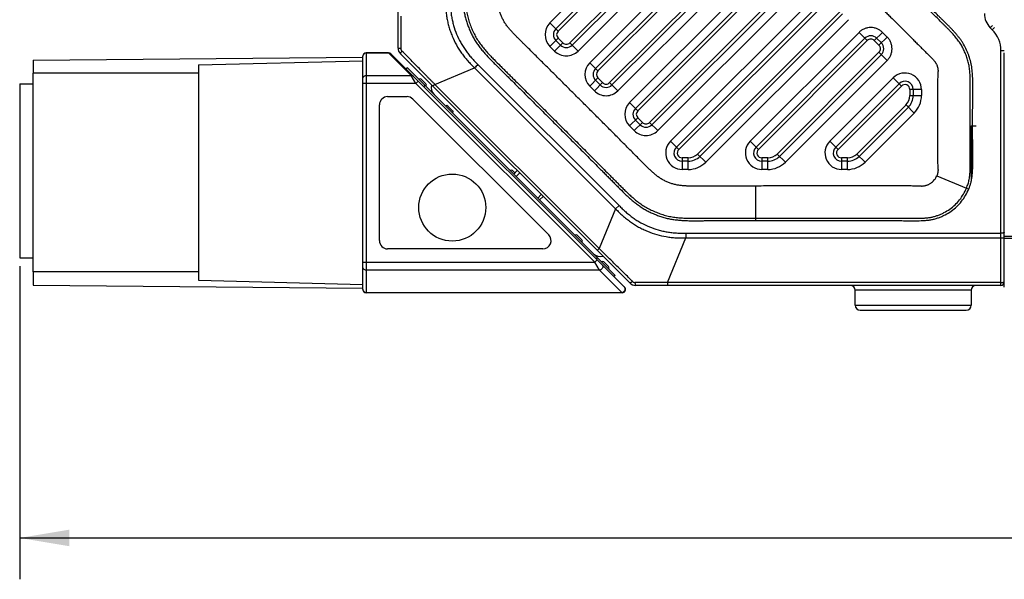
# Model space of a CAD drawing. Header units: millimetres. Extents: x 51 to 387, y 130 to 235.
# Tile 2 of 10: x 138 to 198, y 130 to 164. Entities that reach past the tile are written whole.
import ezdxf
from ezdxf.enums import TextEntityAlignment as Align

# ---------------------------------------------------------------- set-up
doc = ezdxf.new("R2010")
doc.units = ezdxf.units.MM
doc.header["$LTSCALE"] = 23.1
doc.layers.get('0').update_dxf_attribs({"linetype": 'CONTINUOUS'})
doc.layers.add('20_ALL_FEATURES', color=7, linetype='CONTINUOUS')
doc.layers.add('51__DRAFT_DIMS', color=7, linetype='CONTINUOUS')
doc.styles.get("Standard").update_dxf_attribs({"font": 'simfang.ttf'})
doc.dimstyles.new('DIMSTYLE_5', dxfattribs={"dimtxt": 3, "dimasz": 3, "dimexe": 2.5, "dimexo": 0.5, "dimgap": 0.75, "dimtad": 1, "dimdec": 1, "dimdsep": 46, "dimtxsty": 'STANDARD', "dimblk": '_FILLED', "dimblk1": '_FILLED', "dimblk2": '_FILLED', "dimcen": 0.09, "dimclrt": 3, "dimazin": 2, "dimtp": 0.5, "dimtm": 0.5, "dimtfac": 1, "dimtdec": 1, "dimtofl": 0, "dimtmove": 0, "dimatfit": 3, "dimldrblk": '_FILLED', "dimfxl": 1, "dimtolj": 1, "dimarcsym": 0})

# ---------------------------------------------------------------- blocks, each defined once
blk = doc.blocks.new('_FILLED')
at = {"color": 0, "linetype": 'ByBlock'}
blk.add_solid([(0, 0), (-1, 0.167), (-1, -0.167)], dxfattribs=at)
blk = doc.blocks.new('*D6')
at = {"layer": '51__DRAFT_DIMS', "color": 4}
for p, q in [((138.316, 149.037), (138.316, 130.112)), ((275.355, 148.983), (275.355, 130.112)), ((138.316, 132.612), (206.836, 132.612)), ((275.355, 132.612), (206.836, 132.612))]:
    blk.add_line(p, q, dxfattribs=at)
at = {"layer": '51__DRAFT_DIMS', "color": 4, "xscale": 3, "yscale": 3, "zscale": 3}
for p, rotation in [((138.316, 132.612), 180.0000004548), ((275.355, 132.612), 4.548e-07)]:
    blk.add_blockref('_FILLED', p, dxfattribs=dict(at, rotation=rotation))
at = {"layer": '51__DRAFT_DIMS', "color": 3}
blk.add_text('137', height=3, dxfattribs=at).set_placement((206.836, 133.362), align=Align.CENTER)

msp = doc.modelspace()

# ---------------------------------------------------------------- linework, layer by layer
at = {"layer": '20_ALL_FEATURES', "color": 7}
for p, q in [((161.155, 162.209), (161.155, 196.871)), ((170.678, 163.368), (186.402, 179.093)), ((186.963, 177.674), (171.668, 162.378)), ((173.083, 160.964), (186.402, 174.285)), ((186.963, 172.866), (174.072, 159.974)), ((175.487, 158.56), (186.402, 169.476)), ((186.963, 168.057), (176.477, 157.57)), ((177.959, 156.224), (187.061, 165.327)), ((187.987, 164.273), (179.378, 155.663)), ((170.961, 162.378), (170.678, 162.661)), ((182.767, 156.224), (189.342, 162.799)), ((190.049, 162.8), (190.332, 162.517)), ((159.029, 147.622), (159.029, 161.721)), ((160.587, 161.921), (159.229, 161.921)), ((174.829, 147.763), (160.729, 161.863)), ((175.14, 148.017), (161.302, 161.855)), ((190.332, 161.81), (184.186, 155.663)), ((197.755, 147.762), (197.755, 161.916)), ((139.129, 161.483), (159.029, 161.657)), ((139.129, 161.483), (139.129, 160.683)), ((149.116, 161.183), (159.029, 161.443)), ((149.116, 161.183), (149.116, 148.183)), ((139.116, 160.683), (139.116, 148.683)), ((149.116, 160.683), (139.116, 160.683)), ((161.719, 161.014), (161.65, 160.942)), ((174.258, 148.475), (161.719, 161.014)), ((138.316, 160.037), (138.316, 149.537)), ((138.316, 160.037), (139.116, 160.037)), ((162.556, 160.318), (162.839, 160.036)), ((162.777, 159.956), (162.708, 159.884)), ((173.365, 159.974), (173.083, 160.257)), ((187.575, 156.224), (191.402, 160.051)), ((192.255, 159.698), (192.255, 159.339)), ((160.029, 150.571), (160.029, 158.771)), ((160.529, 159.271), (161.699, 159.271)), ((170.253, 150.925), (162.053, 159.125)), ((164.172, 158.703), (164.454, 158.42)), ((191.963, 158.632), (188.994, 155.663)), ((175.77, 157.57), (175.487, 157.853)), ((195.755, 157.499), (195.755, 154.262)), ((178.671, 155.371), (178.313, 155.371)), ((183.479, 155.371), (183.121, 155.371)), ((188.287, 155.371), (187.929, 155.371)), ((168.072, 154.803), (168.213, 154.661)), ((168.142, 154.591), (168.355, 154.803)), ((169.91, 153.247), (169.698, 153.035)), ((171.972, 150.903), (172.254, 150.62)), ((169.899, 150.071), (160.529, 150.071)), ((138.316, 149.537), (139.116, 149.537)), ((173.186, 149.548), (173.114, 149.478)), ((173.587, 149.287), (173.87, 149.005)), ((149.116, 148.683), (139.116, 148.683)), ((139.129, 148.683), (139.129, 147.883)), ((149.116, 148.183), (159.029, 147.924)), ((174.258, 148.475), (174.186, 148.406)), ((139.129, 147.883), (159.029, 147.71)), ((174.687, 147.421), (159.229, 147.421)), ((197.555, 147.871), (175.494, 147.871)), ((188.755, 146.671), (188.755, 147.571)), ((195.755, 147.571), (195.755, 146.671)), ((189.055, 146.371), (195.455, 146.371))]:
    msp.add_line(p, q, dxfattribs=at)
at = {"layer": '20_ALL_FEATURES', "color": 4}
for p, q in [((186.048, 179.447), (170.325, 163.722)), ((170.82, 163.227), (186.543, 178.952)), ((186.821, 177.816), (171.527, 162.52)), ((172.022, 162.025), (187.316, 177.321)), ((186.048, 174.638), (172.729, 161.318)), ((173.224, 160.823), (186.543, 174.143)), ((186.821, 173.007), (173.931, 160.116)), ((174.426, 159.621), (187.316, 172.512)), ((186.048, 169.83), (175.133, 158.914)), ((175.628, 158.419), (186.543, 169.335)), ((186.821, 168.199), (176.335, 157.712)), ((176.83, 157.217), (187.316, 167.704)), ((186.707, 165.68), (177.605, 156.578)), ((178.1, 156.083), (187.202, 165.185)), ((187.846, 164.415), (179.237, 155.805)), ((170.325, 163.722), (170.82, 163.227)), ((179.732, 155.31), (188.341, 163.92)), ((197.048, 163.578), (196.907, 163.436)), ((188.988, 163.153), (182.414, 156.578)), ((189.483, 162.658), (188.988, 163.153)), ((190.402, 163.153), (189.907, 162.658)), ((190.19, 162.375), (190.686, 162.87)), ((190.686, 162.87), (190.402, 163.153)), ((196.907, 163.436), (197.028, 163.315)), ((197.028, 163.315), (197.17, 163.456)), ((170.82, 162.803), (170.325, 162.308)), ((170.325, 162.308), (170.608, 162.025)), ((170.608, 162.025), (171.103, 162.52)), ((171.103, 162.52), (170.82, 162.803)), ((171.527, 162.52), (172.022, 162.025)), ((182.909, 156.083), (189.483, 162.658)), ((189.907, 162.658), (190.19, 162.375)), ((159.229, 161.921), (159.229, 147.421)), ((160.6, 161.9), (159.229, 161.9)), ((160.6, 161.9), (160.587, 161.921)), ((160.6, 161.9), (161.95, 160.55)), ((190.19, 161.951), (184.045, 155.805)), ((190.19, 161.951), (190.685, 161.456)), ((197.555, 147.871), (197.555, 162.042)), ((197.752, 162.042), (197.555, 162.042)), ((174.497, 152.696), (165.981, 161.212)), ((172.729, 161.318), (173.224, 160.823)), ((184.54, 155.31), (190.685, 161.456)), ((159.229, 160.55), (161.95, 160.55)), ((162.237, 160.071), (161.95, 160.55)), ((162.237, 160.071), (161.95, 160.55)), ((163.379, 160.013), (165.775, 161.006)), ((174.291, 152.49), (165.775, 161.006)), ((162.237, 160.071), (159.029, 160.071)), ((162.379, 160.213), (162.237, 160.071)), ((162.237, 160.071), (173.037, 149.271)), ((163.379, 160.013), (163.261, 159.896)), ((163.379, 160.013), (173.298, 150.094)), ((173.224, 160.399), (172.729, 159.904)), ((172.729, 159.904), (173.012, 159.621)), ((173.012, 159.621), (173.507, 160.116)), ((173.507, 160.116), (173.224, 160.399)), ((173.931, 160.116), (174.426, 159.621)), ((191.048, 160.405), (187.222, 156.578)), ((187.717, 156.083), (191.543, 159.91)), ((191.543, 159.91), (191.048, 160.405)), ((192.055, 159.698), (192.055, 159.339)), ((192.755, 159.698), (192.055, 159.698)), ((192.055, 159.339), (192.755, 159.339)), ((192.755, 159.698), (192.755, 159.339)), ((175.133, 158.914), (175.628, 158.419)), ((191.821, 158.773), (188.853, 155.805)), ((192.316, 158.278), (191.821, 158.773)), ((189.348, 155.31), (192.316, 158.278)), ((175.628, 157.994), (175.133, 157.499)), ((175.416, 157.217), (175.911, 157.712)), ((175.911, 157.712), (175.628, 157.994)), ((176.335, 157.712), (176.83, 157.217)), ((175.133, 157.499), (175.416, 157.217)), ((195.755, 157.499), (196.055, 157.499)), ((177.605, 156.578), (178.1, 156.083)), ((182.414, 156.578), (182.909, 156.083)), ((187.222, 156.578), (187.717, 156.083)), ((179.237, 155.805), (179.732, 155.31)), ((184.045, 155.805), (184.54, 155.31)), ((188.853, 155.805), (189.348, 155.31)), ((178.313, 155.571), (178.313, 154.871)), ((178.671, 155.571), (178.313, 155.571)), ((178.671, 154.871), (178.671, 155.571)), ((183.121, 155.571), (183.121, 154.871)), ((183.479, 155.571), (183.121, 155.571)), ((183.479, 154.871), (183.479, 155.571)), ((188.287, 155.571), (187.929, 155.571)), ((187.929, 155.571), (187.929, 154.871)), ((188.287, 154.871), (188.287, 155.571)), ((168.499, 154.658), (168.287, 154.446)), ((178.671, 154.871), (178.313, 154.871)), ((183.479, 154.871), (183.121, 154.871)), ((188.287, 154.871), (187.929, 154.871)), ((193.679, 154.487), (195.473, 153.746)), ((169.8, 153.357), (169.588, 153.145)), ((182.755, 151.78), (182.755, 153.87)), ((195.473, 153.746), (195.61, 153.69)), ((174.291, 152.49), (173.298, 150.094)), ((174.291, 152.49), (174.497, 152.696)), ((178.533, 151.025), (197.555, 151.025)), ((177.417, 148.036), (178.533, 150.733)), ((178.533, 150.733), (197.555, 150.733)), ((197.755, 150.843), (200.433, 150.843)), ((200.433, 150.709), (197.755, 150.709)), ((173.181, 149.976), (173.298, 150.094)), ((159.029, 149.271), (173.037, 149.271)), ((173.037, 149.271), (173.179, 149.413)), ((173.325, 148.792), (173.037, 149.271)), ((173.325, 148.792), (159.229, 148.792)), ((173.325, 148.792), (174.675, 147.442)), ((174.171, 148.42), (174.244, 148.489)), ((177.417, 148.036), (177.417, 147.871)), ((197.555, 148.036), (177.417, 148.036)), ((159.229, 147.442), (174.675, 147.442)), ((174.675, 147.442), (174.687, 147.421)), ((195.755, 147.571), (188.755, 147.571)), ((188.755, 146.671), (195.755, 146.671))]:
    msp.add_line(p, q, dxfattribs=at)
at = {"layer": '20_ALL_FEATURES', "color": 7}
msp.add_circle((164.429, 152.571), 2.025, dxfattribs=at)
at = {"layer": '20_ALL_FEATURES', "color": 4}
for centre, radius, start, end in [((197.755, 164.285), 1.2, 180, 225), ((171.032, 163.015), 1, 135.00285, 225), ((171.032, 163.015), 0.3, 135.00285, 225), ((195.755, 162.042), 1.8, 0, 45), ((171.315, 162.732), 0.3, 225, 315.00285), ((159.213, 161.709), 0.184, 173.04398, 179.99156), ((160.623, 161.731), 0.168, 45.05345, 51.98478), ((171.315, 162.732), 1, 225, 315.00285), ((235.948, 91.039), 99.094, 134.91559, 135.08441), ((173.436, 160.611), 1, 135.00024, 224.99826), ((173.436, 160.611), 0.3, 135.00285, 225), ((191.755, 159.698), 1, 359.99858, 135.00307), ((173.719, 160.328), 0.3, 225.00001, 315.00281), ((191.755, 159.698), 0.3, 359.99963, 135.00396), ((173.719, 160.328), 1, 224.99297, 315.00388), ((191.255, 159.339), 0.8, 315.00286, 359.99998), ((191.255, 159.339), 1.5, 315.00285, 359.99984), ((175.84, 158.207), 1, 135.00024, 224.99826), ((175.84, 158.207), 0.3, 135.00285, 225), ((176.123, 157.924), 0.3, 225.00001, 315.00281), ((176.123, 157.924), 1, 224.99297, 315.00388), ((178.313, 155.871), 1, 135.00544, 270.00039), ((183.121, 155.871), 1, 135.00144, 270.00039), ((187.929, 155.871), 1, 135.00167, 270.00039), ((178.313, 155.871), 0.3, 135.00248, 270.00111), ((178.671, 156.371), 0.8, 270.00001, 315.00283), ((183.121, 155.871), 0.3, 135.00009, 270.00111), ((183.479, 156.371), 0.8, 270.00002, 315.00283), ((187.929, 155.871), 0.3, 135.00248, 270.00111), ((188.287, 156.371), 0.8, 270.00001, 315.00283), ((178.671, 156.371), 1.5, 270.00018, 315.00191), ((183.479, 156.371), 1.5, 270.00017, 315.00002), ((188.287, 156.371), 1.5, 270.00017, 315.00002), ((277.628, 150.879), 99.094, 179.91559, 180.08441), ((196.024, 150.907), 1.722, 358.37307, 4.87626), ((196.054, 150.907), 1.692, 355.08296, 358.3651), ((175.459, 148.26), 0.21, 225.55476, 269.48469), ((159.213, 147.634), 0.184, 180.00844, 186.95602), ((174.696, 147.655), 0.17, 41.25934, 44.99961)]:
    msp.add_arc(centre, radius, start, end, dxfattribs=at)
at = {"layer": '20_ALL_FEATURES', "color": 7}
for centre, radius, start, end in [((171.032, 163.015), 0.5, 135.00285, 225), ((189.695, 162.446), 0.5, 45.03239, 135.00285), ((171.315, 162.732), 0.5, 225, 315.00285), ((189.978, 162.163), 0.5, 315.00285, 44.9902), ((159.229, 161.721), 0.2, 90, 180), ((160.587, 161.721), 0.2, 45, 90), ((161.655, 162.209), 0.5, 180, 225), ((173.436, 160.611), 0.5, 135.00285, 225), ((162.486, 160.248), 0.1, 45, 135), ((162.768, 159.965), 0.1, 315, 45), ((163.758, 159.823), 0.6, 165.00001, 225), ((173.719, 160.328), 0.5, 225, 315.00285), ((191.755, 159.698), 0.5, 0, 135.00285), ((191.255, 159.339), 1, 315.00285, 360), ((160.529, 158.771), 0.5, 90, 180), ((161.699, 158.771), 0.5, 45, 90), ((164.101, 158.632), 0.1, 45, 135), ((164.384, 158.349), 0.1, 315, 45), ((175.84, 158.207), 0.5, 135.00285, 225), ((176.123, 157.924), 0.5, 225, 315.00285), ((178.313, 155.871), 0.5, 135.00285, 270), ((183.121, 155.871), 0.5, 135.00285, 270), ((187.929, 155.871), 0.5, 135.00285, 270), ((178.671, 156.371), 1, 270, 315.00285), ((183.479, 156.371), 1, 270, 315.00285), ((188.287, 156.371), 1, 270, 315.00285), ((168.001, 154.732), 0.1, 45, 135), ((160.529, 150.571), 0.5, 180, 270), ((169.899, 150.571), 0.5, 270, 45), ((171.901, 150.832), 0.1, 45, 135), ((172.184, 150.549), 0.1, 315, 45), ((173.375, 150.207), 0.6, 225, 285), ((173.516, 149.217), 0.1, 45, 135), ((173.799, 148.934), 0.1, 315, 45), ((175.494, 148.371), 0.5, 224.99995, 270), ((197.555, 148.071), 0.2, 270, 360), ((159.229, 147.621), 0.2, 180, 270), ((174.687, 147.621), 0.2, 270, 44.99997), ((188.455, 147.571), 0.3, 0, 90), ((196.055, 147.571), 0.3, 90, 180), ((189.055, 146.671), 0.3, 180, 270), ((195.455, 146.671), 0.3, 270, 360)]:
    msp.add_arc(centre, radius, start, end, dxfattribs=at)
at = {"layer": '20_ALL_FEATURES', "color": 4}
for points, knots in [([(165.065, 176.371), (165.065, 176.004), (165.065, 175.272), (165.065, 174.174), (165.066, 173.075), (165.066, 171.977), (165.067, 170.878), (165.068, 169.78), (165.067, 168.864), (165.066, 168.132), (165.064, 167.583), (165.062, 167.034), (165.061, 166.485), (165.055, 165.935), (165.059, 165.386), (165.082, 164.929), (165.121, 164.564), (165.164, 164.293), (165.225, 164.025), (165.302, 163.761), (165.394, 163.502), (165.499, 163.248), (165.615, 162.999), (165.744, 162.757), (165.889, 162.523), (166.049, 162.3), (166.22, 162.085), (166.459, 161.808), (166.711, 161.541), (166.968, 161.281), (167.163, 161.087), (167.358, 160.894), (167.553, 160.701), (167.748, 160.507), (168.008, 160.249), (168.332, 159.926), (168.722, 159.539), (169.24, 159.022), (169.889, 158.376), (170.666, 157.6), (171.442, 156.823), (172.089, 156.175), (172.606, 155.656), (172.993, 155.267), (173.316, 154.942), (173.574, 154.682), (173.768, 154.488), (173.961, 154.293), (174.154, 154.098), (174.347, 153.903), (174.605, 153.643), (174.867, 153.386), (175.136, 153.138), (175.343, 152.957), (175.557, 152.785), (175.779, 152.624), (176.012, 152.477), (176.253, 152.346), (176.501, 152.228), (176.713, 152.14), (176.884, 152.075), (177.057, 152.015), (177.276, 151.949), (177.544, 151.886), (177.815, 151.841), (178.088, 151.81), (178.362, 151.79), (178.636, 151.778), (179.002, 151.772), (179.369, 151.775), (179.735, 151.779), (180.009, 151.781), (180.284, 151.781), (180.65, 151.782), (181.108, 151.782), (181.657, 151.782), (182.206, 151.781), (182.572, 151.781), (182.755, 151.78)], [0, 0, 0, 0, 0.031249, 0.062499, 0.093748, 0.124997, 0.156247, 0.187496, 0.218746, 0.23437, 0.249995, 0.26562, 0.281244, 0.296869, 0.312494, 0.328118, 0.335931, 0.343744, 0.351557, 0.359371, 0.367184, 0.374997, 0.38281, 0.390623, 0.398436, 0.406249, 0.414062, 0.421875, 0.437499, 0.445311, 0.453124, 0.460936, 0.468748, 0.476561, 0.484373, 0.499998, 0.515622, 0.531247, 0.562497, 0.593746, 0.624995, 0.656245, 0.671869, 0.687494, 0.703119, 0.710931, 0.718743, 0.726556, 0.734368, 0.74218, 0.749993, 0.765617, 0.77343, 0.781244, 0.789057, 0.796871, 0.804684, 0.812498, 0.820311, 0.828124, 0.832031, 0.835938, 0.843751, 0.851564, 0.859377, 0.86719, 0.875002, 0.882815, 0.890627, 0.906252, 0.914064, 0.921877, 0.929689, 0.937501, 0.953126, 0.968751, 0.984375, 1, 1, 1, 1]), ([(165.213, 176.371), (165.213, 175.675), (165.213, 174.632), (165.213, 173.24), (165.214, 172.197), (165.215, 171.154), (165.216, 170.111), (165.215, 169.243), (165.215, 168.548), (165.214, 168.027), (165.212, 167.506), (165.21, 166.986), (165.209, 166.551), (165.206, 166.201), (165.204, 165.935), (165.205, 165.664), (165.21, 165.386), (165.222, 165.098), (165.243, 164.798), (165.274, 164.542), (165.31, 164.331), (165.344, 164.169), (165.384, 164.007), (165.432, 163.846), (165.486, 163.686), (165.564, 163.476), (165.671, 163.221), (165.817, 162.929), (165.98, 162.652), (166.163, 162.393), (166.358, 162.15), (166.557, 161.922), (166.756, 161.709), (167.011, 161.446), (167.265, 161.195), (167.514, 160.948), (167.699, 160.764), (167.884, 160.58), (168.131, 160.335), (168.439, 160.029), (168.808, 159.662), (169.301, 159.171), (169.916, 158.558), (170.653, 157.821), (171.39, 157.084), (172.127, 156.346), (172.74, 155.731), (173.23, 155.238), (173.598, 154.868), (173.904, 154.56), (174.148, 154.315), (174.331, 154.13), (174.516, 153.943), (174.705, 153.753), (174.902, 153.559), (175.108, 153.363), (175.326, 153.166), (175.558, 152.971), (175.808, 152.782), (176.032, 152.639), (176.22, 152.532), (176.417, 152.43), (176.621, 152.337), (176.83, 152.253), (177.041, 152.175), (177.307, 152.092), (177.628, 152.02), (177.944, 151.973), (178.202, 151.949), (178.402, 151.937), (178.595, 151.928), (178.829, 151.922), (179.104, 151.921), (179.371, 151.924), (179.633, 151.926), (179.893, 151.928), (180.152, 151.929), (180.411, 151.93), (180.758, 151.93), (181.191, 151.93), (181.886, 151.93), (182.408, 151.929), (182.755, 151.929)], [0, 0, 0, 0, 0.05976, 0.089645, 0.119525, 0.149397, 0.179258, 0.209104, 0.224027, 0.23895, 0.253858, 0.268744, 0.283676, 0.291194, 0.298798, 0.306542, 0.314493, 0.322722, 0.331298, 0.340279, 0.344928, 0.349658, 0.35445, 0.359281, 0.364127, 0.368957, 0.378498, 0.387848, 0.39703, 0.40611, 0.415052, 0.423755, 0.432103, 0.440066, 0.455292, 0.462763, 0.470226, 0.477688, 0.485151, 0.500076, 0.515001, 0.529928, 0.55978, 0.589631, 0.619486, 0.649336, 0.679177, 0.69412, 0.709072, 0.723982, 0.731406, 0.738839, 0.746348, 0.754002, 0.761874, 0.770021, 0.778448, 0.787146, 0.796093, 0.805286, 0.809973, 0.814717, 0.824337, 0.829186, 0.834041, 0.843682, 0.853127, 0.86228, 0.871077, 0.875344, 0.879523, 0.887644, 0.895488, 0.903119, 0.910608, 0.918025, 0.925435, 0.93286, 0.940299, 0.955202, 0.970118, 1, 1, 1, 1]), ([(178.594, 153.872), (178.522, 153.875), (178.414, 153.883), (178.27, 153.895), (178.163, 153.906), (178.055, 153.922), (177.949, 153.942), (177.843, 153.966), (177.704, 154.004), (177.534, 154.064), (177.334, 154.146), (177.139, 154.242), (176.985, 154.336), (176.867, 154.419), (176.752, 154.506), (176.614, 154.622), (176.453, 154.767), (176.243, 154.965), (175.987, 155.219), (175.682, 155.527), (175.378, 155.835), (175.073, 156.142), (174.768, 156.449), (174.361, 156.858), (173.852, 157.369), (173.24, 157.982), (172.629, 158.595), (172.016, 159.207), (171.404, 159.819), (170.791, 160.43), (170.178, 161.041), (169.666, 161.55), (169.256, 161.957), (169.001, 162.211), (168.796, 162.414), (168.642, 162.567), (168.488, 162.719), (168.336, 162.873), (168.185, 163.028), (168.061, 163.159), (167.964, 163.266), (167.869, 163.374), (167.776, 163.485), (167.69, 163.601), (167.628, 163.69), (167.571, 163.782), (167.501, 163.908), (167.437, 164.037), (167.381, 164.17), (167.342, 164.271), (167.305, 164.373), (167.273, 164.476), (167.244, 164.581), (167.221, 164.687), (167.203, 164.793), (167.189, 164.9), (167.178, 165.008), (167.166, 165.152), (167.157, 165.332), (167.148, 165.621), (167.148, 165.981), (167.152, 166.414), (167.154, 166.847), (167.155, 167.28), (167.157, 167.857), (167.158, 168.579), (167.159, 169.444), (167.159, 170.31), (167.159, 171.465), (167.158, 172.619), (167.157, 173.773), (167.157, 174.495), (167.157, 175.072), (167.157, 175.505), (167.157, 175.938), (167.156, 176.226), (167.156, 176.371)], [0, 0, 0, 0, 0.007813, 0.011719, 0.015625, 0.019532, 0.023439, 0.027345, 0.031252, 0.039064, 0.046876, 0.054688, 0.0625, 0.066407, 0.070314, 0.078126, 0.085939, 0.093751, 0.109376, 0.125001, 0.140626, 0.156251, 0.171876, 0.187501, 0.218751, 0.250001, 0.281251, 0.312501, 0.343751, 0.375001, 0.406251, 0.437501, 0.453126, 0.468751, 0.476564, 0.484376, 0.492189, 0.500001, 0.507814, 0.515626, 0.519533, 0.523439, 0.531251, 0.535157, 0.539064, 0.54297, 0.546876, 0.554687, 0.558594, 0.5625, 0.566406, 0.570313, 0.574219, 0.578125, 0.582031, 0.585938, 0.589844, 0.59375, 0.601563, 0.609375, 0.625, 0.640625, 0.65625, 0.671875, 0.6875, 0.71875, 0.75, 0.78125, 0.8125, 0.875, 0.90625, 0.9375, 0.953125, 0.96875, 0.984375, 1, 1, 1, 1]), ([(195.473, 153.746), (195.508, 153.831), (195.556, 153.96), (195.607, 154.138), (195.638, 154.275), (195.661, 154.416), (195.682, 154.602), (195.696, 154.814), (195.702, 155.01), (195.703, 155.145), (195.703, 155.236), (195.702, 155.324), (195.702, 155.441), (195.701, 155.588), (195.7, 155.765), (195.699, 156.004), (195.698, 156.304), (195.697, 156.667), (195.696, 157.031), (195.696, 157.397), (195.696, 157.762), (195.696, 158.127), (195.697, 158.49), (195.698, 158.851), (195.699, 159.149), (195.7, 159.386), (195.702, 159.562), (195.703, 159.736), (195.704, 159.911), (195.705, 160.095), (195.702, 160.262), (195.697, 160.414), (195.688, 160.596), (195.674, 160.79), (195.65, 160.99), (195.627, 161.141), (195.597, 161.289), (195.549, 161.48), (195.488, 161.667), (195.417, 161.849), (195.361, 161.985), (195.3, 162.119), (195.212, 162.294), (195.112, 162.465), (194.998, 162.63), (194.876, 162.792), (194.72, 162.979), (194.544, 163.174), (194.389, 163.336), (194.274, 163.451), (194.189, 163.534), (194.107, 163.615), (194.004, 163.716), (193.838, 163.88), (193.629, 164.087), (193.378, 164.337), (193.124, 164.59), (192.868, 164.846), (192.611, 165.103), (192.352, 165.363), (192.092, 165.623), (191.83, 165.885), (191.611, 166.104), (191.435, 166.279), (191.303, 166.411), (191.174, 166.538), (191.074, 166.639), (191.005, 166.71), (190.964, 166.754), (190.931, 166.792), (190.892, 166.842), (190.858, 166.895), (190.826, 166.951), (190.802, 166.995), (190.781, 167.041), (190.756, 167.104), (190.737, 167.168), (190.721, 167.231), (190.712, 167.277), (190.705, 167.322), (190.7, 167.371), (190.698, 167.427), (190.695, 167.523), (190.695, 167.664), (190.695, 167.848), (190.695, 168.04), (190.696, 168.233), (190.696, 168.425), (190.696, 168.617), (190.696, 168.873), (190.697, 169.192), (190.697, 169.574), (190.697, 169.955), (190.697, 170.335), (190.697, 170.714), (190.697, 171.219), (190.697, 171.848), (190.697, 172.602), (190.697, 173.356), (190.697, 174.109), (190.697, 174.862), (190.697, 175.616), (190.697, 176.119), (190.697, 176.371)], [0, 0, 0, 0, 0.011246, 0.016871, 0.022595, 0.02847, 0.034376, 0.04547, 0.0545, 0.058357, 0.06199, 0.065556, 0.069133, 0.076325, 0.083567, 0.090851, 0.105533, 0.120333, 0.135213, 0.150137, 0.165066, 0.179963, 0.194791, 0.209512, 0.224089, 0.231312, 0.238484, 0.245602, 0.25266, 0.259894, 0.268186, 0.273039, 0.278471, 0.290534, 0.296843, 0.303129, 0.309266, 0.315282, 0.327242, 0.33324, 0.339242, 0.345238, 0.35122, 0.363244, 0.369436, 0.375745, 0.388123, 0.399123, 0.407998, 0.415484, 0.419012, 0.422534, 0.429609, 0.436725, 0.451072, 0.465565, 0.480191, 0.494938, 0.509795, 0.524749, 0.53979, 0.554904, 0.570081, 0.577689, 0.585308, 0.592892, 0.599804, 0.602681, 0.605064, 0.607091, 0.608935, 0.612742, 0.6148, 0.616862, 0.618912, 0.620963, 0.625093, 0.627109, 0.628984, 0.630788, 0.632708, 0.634932, 0.637641, 0.644466, 0.652242, 0.660119, 0.667984, 0.675835, 0.683674, 0.691502, 0.707122, 0.722701, 0.738242, 0.753748, 0.769224, 0.784672, 0.815502, 0.846267, 0.876993, 0.907709, 0.938441, 0.969206, 1, 1, 1, 1]), ([(195.61, 153.69), (195.635, 153.75), (195.681, 153.871), (195.74, 154.057), (195.785, 154.247), (195.814, 154.44), (195.833, 154.633), (195.844, 154.826), (195.851, 155.02), (195.851, 155.212), (195.85, 155.404), (195.849, 155.596), (195.848, 155.788), (195.847, 156.044), (195.846, 156.363), (195.845, 156.875), (195.844, 157.514), (195.844, 158.153), (195.846, 158.665), (195.847, 159.048), (195.849, 159.368), (195.85, 159.623), (195.852, 159.815), (195.854, 160.007), (195.853, 160.2), (195.847, 160.393), (195.834, 160.65), (195.812, 160.907), (195.774, 161.163), (195.721, 161.417), (195.646, 161.666), (195.553, 161.907), (195.452, 162.145), (195.336, 162.377), (195.2, 162.598), (195.088, 162.757), (194.969, 162.911), (194.845, 163.059), (194.717, 163.204), (194.586, 163.346), (194.452, 163.484), (194.315, 163.619), (194.178, 163.753), (194.042, 163.888), (193.905, 164.023), (193.724, 164.203), (193.497, 164.428), (193.225, 164.699), (192.954, 164.97), (192.683, 165.241), (192.412, 165.513), (192.186, 165.739), (192.005, 165.92), (191.869, 166.055), (191.733, 166.191), (191.598, 166.326), (191.484, 166.439), (191.394, 166.529), (191.326, 166.597), (191.258, 166.664), (191.19, 166.732), (191.135, 166.789), (191.092, 166.834), (191.061, 166.868), (191.032, 166.903), (191.005, 166.94), (190.981, 166.978), (190.95, 167.03), (190.923, 167.084), (190.901, 167.141), (190.887, 167.184), (190.875, 167.228), (190.864, 167.272), (190.855, 167.316), (190.85, 167.361), (190.847, 167.407), (190.845, 167.469), (190.844, 167.548), (190.843, 167.644), (190.843, 167.74), (190.843, 167.835), (190.843, 167.963), (190.844, 168.123), (190.844, 168.315), (190.844, 168.507), (190.844, 168.762), (190.845, 169.082), (190.845, 169.466), (190.845, 169.849), (190.845, 170.233), (190.845, 170.616), (190.846, 171.128), (190.846, 171.767), (190.846, 172.535), (190.845, 173.302), (190.845, 174.069), (190.845, 174.836), (190.845, 175.603), (190.845, 176.115), (190.845, 176.371)], [0, 0, 0, 0, 0.007911, 0.015851, 0.023807, 0.031746, 0.039646, 0.047519, 0.055379, 0.063229, 0.071039, 0.078846, 0.086652, 0.094459, 0.110072, 0.125684, 0.156909, 0.188134, 0.203746, 0.219358, 0.234969, 0.242775, 0.250581, 0.258396, 0.266246, 0.274098, 0.281951, 0.297692, 0.305596, 0.31352, 0.329347, 0.337238, 0.345122, 0.360935, 0.368861, 0.376777, 0.384668, 0.392539, 0.400398, 0.40825, 0.416105, 0.423938, 0.431744, 0.439548, 0.447353, 0.455157, 0.470768, 0.48638, 0.501992, 0.517606, 0.53322, 0.548835, 0.556643, 0.564451, 0.57226, 0.580068, 0.587877, 0.591782, 0.595685, 0.599584, 0.603475, 0.607349, 0.609266, 0.611147, 0.612979, 0.614795, 0.616647, 0.618518, 0.622205, 0.624027, 0.625874, 0.627741, 0.629609, 0.631436, 0.633252, 0.635112, 0.637019, 0.640887, 0.644776, 0.648673, 0.652575, 0.656479, 0.664287, 0.672094, 0.679901, 0.687709, 0.703324, 0.718938, 0.734553, 0.750168, 0.765783, 0.781397, 0.812627, 0.843856, 0.875085, 0.906314, 0.937542, 0.968771, 1, 1, 1, 1]), ([(188.755, 167.456), (188.758, 167.392), (188.765, 167.258), (188.784, 167.054), (188.815, 166.847), (188.863, 166.645), (188.916, 166.483), (188.965, 166.356), (189.017, 166.23), (189.089, 166.076), (189.172, 165.926), (189.246, 165.81), (189.306, 165.724), (189.371, 165.64), (189.458, 165.533), (189.565, 165.409), (189.687, 165.277), (189.799, 165.162), (189.902, 165.059), (190.002, 164.961), (190.133, 164.832), (190.297, 164.669), (190.494, 164.474), (190.692, 164.277), (190.956, 164.014), (191.288, 163.682), (191.689, 163.28), (192.026, 162.943), (192.298, 162.671), (192.504, 162.465), (192.711, 162.258), (192.92, 162.049), (193.095, 161.875), (193.234, 161.737), (193.33, 161.641), (193.413, 161.558), (193.478, 161.491), (193.524, 161.441), (193.557, 161.401), (193.583, 161.362), (193.609, 161.32), (193.636, 161.273), (193.662, 161.224), (193.685, 161.173), (193.703, 161.121), (193.718, 161.067), (193.729, 161.024), (193.737, 160.991), (193.743, 160.962), (193.75, 160.923), (193.754, 160.866), (193.755, 160.824), (193.755, 160.799)], [0, 0, 0, 0, 0.022528, 0.04705, 0.071849, 0.095887, 0.119711, 0.131653, 0.143605, 0.167484, 0.191341, 0.203426, 0.215731, 0.228164, 0.240535, 0.264296, 0.285442, 0.303755, 0.320405, 0.336561, 0.352722, 0.385096, 0.417551, 0.450101, 0.482759, 0.54846, 0.614765, 0.681784, 0.715597, 0.749631, 0.783899, 0.818416, 0.853196, 0.870516, 0.886809, 0.900944, 0.911814, 0.919345, 0.924899, 0.929956, 0.935801, 0.94231, 0.948838, 0.955298, 0.961777, 0.968339, 0.974689, 0.977551, 0.98015, 0.985214, 0.991337, 1, 1, 1, 1]), ([(164.018, 165.248), (164.016, 165.15), (164.016, 164.952), (164.027, 164.656), (164.053, 164.361), (164.094, 164.067), (164.151, 163.776), (164.224, 163.489), (164.314, 163.207), (164.455, 162.838), (164.67, 162.392), (164.934, 161.974), (165.172, 161.659), (165.363, 161.432), (165.564, 161.214), (165.704, 161.075), (165.775, 161.006)], [0, 0, 0, 0, 0.062507, 0.125014, 0.187521, 0.250029, 0.312535, 0.375042, 0.437548, 0.500054, 0.625013, 0.749974, 0.81248, 0.874987, 0.937493, 1, 1, 1, 1]), ([(164.31, 165.248), (164.307, 165.155), (164.306, 164.967), (164.317, 164.685), (164.343, 164.404), (164.382, 164.125), (164.436, 163.848), (164.528, 163.483), (164.683, 163.039), (164.888, 162.615), (165.08, 162.292), (165.238, 162.058), (165.408, 161.833), (165.558, 161.652), (165.684, 161.513), (165.813, 161.376), (165.913, 161.277), (165.981, 161.212)], [0, 0, 0, 0, 0.062508, 0.125015, 0.187523, 0.250031, 0.312536, 0.375042, 0.500001, 0.624959, 0.687463, 0.749968, 0.812473, 0.874982, 0.906237, 0.937492, 1, 1, 1, 1]), ([(161.321, 164.132), (161.321, 163.968), (161.323, 163.641), (161.326, 163.15), (161.331, 162.661), (161.333, 162.335), (161.335, 162.172)], [0, 0, 0, 0, 0.250598, 0.501062, 0.750997, 1, 1, 1, 1]), ([(190.402, 163.153), (190.356, 163.2), (190.254, 163.283), (190.08, 163.376), (189.891, 163.433), (189.695, 163.453), (189.499, 163.433), (189.31, 163.375), (189.136, 163.283), (189.034, 163.199), (188.988, 163.153)], [0, 0, 0, 0, 0.124978, 0.250009, 0.37508, 0.5, 0.62492, 0.749991, 0.875022, 1, 1, 1, 1]), ([(190.685, 161.456), (190.732, 161.502), (190.815, 161.604), (190.908, 161.778), (190.965, 161.967), (190.985, 162.163), (190.965, 162.359), (190.908, 162.548), (190.816, 162.722), (190.732, 162.824), (190.686, 162.87)], [0, 0, 0, 0, 0.124978, 0.250009, 0.37508, 0.5, 0.62492, 0.749991, 0.875022, 1, 1, 1, 1]), ([(189.907, 162.658), (189.88, 162.686), (189.813, 162.73), (189.695, 162.754), (189.578, 162.73), (189.511, 162.686), (189.483, 162.658)], [0, 0, 0, 0, 0.249958, 0.5, 0.750043, 1, 1, 1, 1]), ([(190.19, 161.951), (190.205, 161.964), (190.23, 161.995), (190.257, 162.048), (190.271, 162.095), (190.277, 162.134), (190.279, 162.173), (190.274, 162.222), (190.257, 162.279), (190.23, 162.331), (190.205, 162.362), (190.19, 162.375)], [0, 0, 0, 0, 0.124907, 0.249871, 0.374891, 0.437461, 0.500042, 0.62504, 0.750064, 0.875031, 1, 1, 1, 1]), ([(159.229, 161.9), (159.205, 161.9), (159.156, 161.892), (159.093, 161.855), (159.048, 161.8), (159.033, 161.754), (159.03, 161.731)], [0, 0, 0, 0, 0.254559, 0.506616, 0.754885, 1, 1, 1, 1]), ([(160.726, 161.864), (160.709, 161.877), (160.668, 161.898), (160.622, 161.902), (160.6, 161.9)], [0, 0, 0, 0, 0.496176, 1, 1, 1, 1]), ([(161.335, 162.172), (161.322, 162.173), (161.298, 162.174), (161.264, 162.178), (161.233, 162.182), (161.206, 162.186), (161.185, 162.191), (161.17, 162.196), (161.162, 162.2), (161.158, 162.203), (161.155, 162.207), (161.155, 162.209)], [0, 0, 0, 0, 0.198223, 0.385934, 0.556274, 0.703138, 0.821408, 0.908914, 0.941057, 0.966114, 1, 1, 1, 1]), ([(161.395, 162.027), (161.386, 162.017), (161.371, 161.998), (161.349, 161.969), (161.33, 161.942), (161.315, 161.917), (161.306, 161.898), (161.301, 161.885), (161.297, 161.873), (161.297, 161.86), (161.302, 161.855)], [0, 0, 0, 0, 0.191294, 0.373646, 0.540358, 0.685451, 0.804057, 0.852855, 0.894581, 1, 1, 1, 1]), ([(161.395, 162.027), (161.385, 162.036), (161.368, 162.057), (161.35, 162.093), (161.338, 162.132), (161.335, 162.159), (161.335, 162.172)], [0, 0, 0, 0, 0.248065, 0.498522, 0.749757, 1, 1, 1, 1]), ([(163.379, 160.013), (163.337, 160.055), (163.253, 160.139), (163.128, 160.265), (163.003, 160.392), (162.837, 160.56), (162.629, 160.771), (162.299, 161.108), (161.968, 161.443), (161.64, 161.777), (161.476, 161.944), (161.395, 162.027)], [0, 0, 0, 0, 0.062871, 0.125741, 0.188607, 0.251461, 0.377082, 0.50248, 0.752212, 0.876394, 1, 1, 1, 1]), ([(159.029, 160.359), (159.029, 160.384), (159.039, 160.434), (159.084, 160.498), (159.151, 160.54), (159.203, 160.55), (159.229, 160.55)], [0, 0, 0, 0, 0.245004, 0.492965, 0.745047, 1, 1, 1, 1]), ([(161.95, 160.55), (161.977, 160.552), (162.03, 160.546), (162.074, 160.517), (162.092, 160.5)], [0, 0, 0, 0, 0.526054, 1, 1, 1, 1]), ([(193.755, 154.871), (193.755, 154.994), (193.753, 155.179), (193.751, 155.426), (193.749, 155.612), (193.748, 155.797), (193.748, 156.044), (193.749, 156.353), (193.748, 156.723), (193.748, 157.217), (193.748, 157.835), (193.748, 158.576), (193.748, 159.132), (193.749, 159.503), (193.749, 159.688), (193.749, 159.873), (193.75, 160.058), (193.751, 160.244), (193.753, 160.429), (193.754, 160.614), (193.755, 160.738), (193.755, 160.799)], [0, 0, 0, 0, 0.0625, 0.09375, 0.125, 0.15625, 0.1875, 0.25, 0.3125, 0.375, 0.5, 0.625, 0.75, 0.78125, 0.8125, 0.84375, 0.875, 0.90625, 0.9375, 0.96875, 1, 1, 1, 1]), ([(193.755, 154.871), (193.755, 154.85), (193.754, 154.813), (193.75, 154.762), (193.745, 154.717), (193.736, 154.674), (193.726, 154.629), (193.708, 154.565), (193.692, 154.518), (193.679, 154.487)], [0, 0, 0, 0, 0.156741, 0.281852, 0.390666, 0.498587, 0.617338, 0.744438, 1, 1, 1, 1]), ([(192.755, 153.871), (192.78, 153.871), (192.829, 153.873), (192.902, 153.88), (192.974, 153.894), (193.046, 153.913), (193.115, 153.936), (193.183, 153.965), (193.248, 153.999), (193.332, 154.051), (193.429, 154.126), (193.514, 154.215), (193.573, 154.293), (193.627, 154.376), (193.66, 154.441), (193.679, 154.487)], [0, 0, 0, 0, 0.062519, 0.125029, 0.187542, 0.25006, 0.312576, 0.37509, 0.437604, 0.50012, 0.625076, 0.750016, 0.812532, 0.875048, 1, 1, 1, 1]), ([(182.755, 153.87), (182.582, 153.87), (182.235, 153.87), (181.715, 153.871), (181.195, 153.872), (180.675, 153.872), (180.241, 153.871), (179.894, 153.869), (179.634, 153.867), (179.374, 153.864), (179.114, 153.862), (178.854, 153.864), (178.681, 153.869), (178.594, 153.872)], [0, 0, 0, 0, 0.124999, 0.249999, 0.374998, 0.499998, 0.624998, 0.687497, 0.749997, 0.812498, 0.874998, 0.937499, 1, 1, 1, 1]), ([(192.755, 153.871), (192.703, 153.87), (192.599, 153.87), (192.443, 153.87), (192.287, 153.871), (192.078, 153.873), (191.87, 153.874), (191.662, 153.875), (191.505, 153.875), (191.349, 153.875), (191.193, 153.875), (191.037, 153.876), (190.828, 153.876), (190.62, 153.876), (190.412, 153.875), (190.255, 153.875), (190.099, 153.875), (189.943, 153.876), (189.787, 153.878), (189.578, 153.878), (189.318, 153.875), (189.058, 153.875), (188.849, 153.875), (188.641, 153.876), (188.38, 153.876), (188.12, 153.875), (187.912, 153.875), (187.755, 153.876), (187.599, 153.876), (187.443, 153.874), (187.287, 153.873), (187.078, 153.873), (186.818, 153.875), (186.505, 153.876), (186.193, 153.875), (185.933, 153.873), (185.724, 153.873), (185.516, 153.873), (185.308, 153.875), (185.099, 153.875), (184.891, 153.875), (184.63, 153.874), (184.318, 153.874), (184.005, 153.874), (183.693, 153.874), (183.276, 153.873), (182.964, 153.871), (182.755, 153.87)], [0, 0, 0, 0, 0.015625, 0.03125, 0.046875, 0.0625, 0.09375, 0.109375, 0.125, 0.140625, 0.15625, 0.171875, 0.1875, 0.21875, 0.234375, 0.25, 0.265625, 0.28125, 0.296875, 0.3125, 0.34375, 0.375, 0.390625, 0.40625, 0.4375, 0.46875, 0.484375, 0.5, 0.515625, 0.53125, 0.546875, 0.5625, 0.59375, 0.625, 0.65625, 0.6875, 0.703125, 0.71875, 0.75, 0.765625, 0.78125, 0.8125, 0.84375, 0.875, 0.90625, 0.9375, 1, 1, 1, 1]), ([(182.755, 151.929), (183.321, 151.929), (184.17, 151.929), (185.302, 151.928), (186.151, 151.928), (187, 151.928), (187.849, 151.929), (188.698, 151.929), (189.405, 151.93), (189.971, 151.929), (190.396, 151.929), (190.82, 151.928), (191.174, 151.928), (191.457, 151.927), (191.669, 151.926), (191.882, 151.925), (192.094, 151.925), (192.306, 151.924), (192.517, 151.922), (192.727, 151.927), (192.935, 151.937), (193.141, 151.955), (193.345, 151.985), (193.544, 152.033), (193.739, 152.096), (193.93, 152.172), (194.177, 152.29), (194.471, 152.468), (194.788, 152.731), (195.066, 153.034), (195.299, 153.373), (195.421, 153.619), (195.473, 153.746)], [0, 0, 0, 0, 0.126102, 0.189153, 0.252201, 0.315248, 0.378297, 0.441348, 0.504402, 0.53593, 0.567459, 0.598989, 0.630519, 0.646284, 0.662051, 0.677817, 0.693581, 0.709353, 0.725025, 0.740582, 0.756097, 0.771495, 0.78672, 0.801863, 0.817093, 0.832358, 0.847631, 0.878101, 0.908564, 0.939052, 0.969535, 1, 1, 1, 1]), ([(182.755, 151.78), (183.321, 151.781), (184.17, 151.781), (185.302, 151.78), (186.151, 151.78), (187, 151.78), (187.849, 151.781), (188.698, 151.781), (189.405, 151.782), (189.971, 151.781), (190.396, 151.781), (190.82, 151.78), (191.174, 151.78), (191.457, 151.779), (191.669, 151.778), (191.881, 151.777), (192.093, 151.776), (192.306, 151.775), (192.519, 151.774), (192.732, 151.779), (192.946, 151.789), (193.16, 151.808), (193.373, 151.84), (193.583, 151.89), (193.789, 151.956), (193.989, 152.036), (194.249, 152.16), (194.557, 152.347), (194.89, 152.623), (195.182, 152.942), (195.427, 153.298), (195.555, 153.557), (195.61, 153.69)], [0, 0, 0, 0, 0.124483, 0.186724, 0.248967, 0.31121, 0.373453, 0.435694, 0.497933, 0.529053, 0.560172, 0.59129, 0.622409, 0.637968, 0.653527, 0.669085, 0.684645, 0.7002, 0.715806, 0.731466, 0.747147, 0.762881, 0.778697, 0.794551, 0.810365, 0.826164, 0.841959, 0.873559, 0.905167, 0.936769, 0.968377, 1, 1, 1, 1]), ([(174.291, 152.49), (174.36, 152.419), (174.499, 152.279), (174.716, 152.078), (174.944, 151.888), (175.18, 151.709), (175.426, 151.544), (175.681, 151.392), (175.944, 151.256), (176.305, 151.095), (176.772, 150.931), (177.254, 150.823), (177.646, 150.768), (177.941, 150.742), (178.237, 150.731), (178.435, 150.731), (178.533, 150.733)], [0, 0, 0, 0, 0.062507, 0.125014, 0.187521, 0.250029, 0.312535, 0.375042, 0.437548, 0.500054, 0.625013, 0.749974, 0.81248, 0.874987, 0.937493, 1, 1, 1, 1]), ([(174.497, 152.696), (174.562, 152.628), (174.694, 152.495), (174.901, 152.303), (175.118, 152.123), (175.343, 151.953), (175.577, 151.795), (175.9, 151.603), (176.324, 151.399), (176.768, 151.243), (177.133, 151.151), (177.409, 151.097), (177.689, 151.058), (177.923, 151.037), (178.111, 151.027), (178.298, 151.022), (178.439, 151.023), (178.533, 151.025)], [0, 0, 0, 0, 0.062508, 0.125015, 0.187523, 0.250031, 0.312536, 0.375042, 0.500001, 0.624959, 0.687463, 0.749968, 0.812473, 0.874982, 0.906237, 0.937492, 1, 1, 1, 1]), ([(197.74, 151.053), (197.735, 151.051), (197.725, 151.047), (197.701, 151.039), (197.663, 151.031), (197.612, 151.026), (197.575, 151.025), (197.555, 151.025)], [0, 0, 0, 0, 0.078788, 0.174535, 0.410711, 0.693098, 1, 1, 1, 1]), ([(197.755, 151.072), (197.755, 151.07), (197.754, 151.066), (197.749, 151.059), (197.743, 151.055), (197.74, 151.053)], [0, 0, 0, 0, 0.193407, 0.538674, 1, 1, 1, 1]), ([(197.555, 150.733), (197.575, 150.733), (197.612, 150.734), (197.663, 150.739), (197.701, 150.747), (197.725, 150.755), (197.735, 150.759), (197.74, 150.762)], [0, 0, 0, 0, 0.306902, 0.589289, 0.825465, 0.921212, 1, 1, 1, 1]), ([(197.74, 150.762), (197.742, 150.763), (197.746, 150.766), (197.752, 150.771), (197.755, 150.777), (197.755, 150.78)], [0, 0, 0, 0, 0.327759, 0.597077, 1, 1, 1, 1]), ([(175.312, 148.11), (175.27, 148.151), (175.187, 148.232), (175.021, 148.396), (174.812, 148.601), (174.561, 148.848), (174.309, 149.096), (174.056, 149.344), (173.803, 149.593), (173.55, 149.843), (173.382, 150.01), (173.298, 150.094)], [0, 0, 0, 0, 0.061721, 0.123605, 0.247784, 0.37245, 0.497518, 0.622917, 0.748539, 0.874258, 1, 1, 1, 1]), ([(159.229, 148.792), (159.203, 148.792), (159.151, 148.802), (159.084, 148.845), (159.039, 148.908), (159.029, 148.959), (159.029, 148.984)], [0, 0, 0, 0, 0.254953, 0.507035, 0.754996, 1, 1, 1, 1]), ([(173.466, 149.125), (173.477, 149.115), (173.497, 149.089), (173.516, 149.039), (173.519, 148.992), (173.512, 148.951), (173.498, 148.911), (173.47, 148.866), (173.424, 148.825), (173.375, 148.801), (173.341, 148.794), (173.325, 148.792)], [0, 0, 0, 0, 0.101202, 0.217413, 0.347942, 0.417707, 0.489201, 0.632645, 0.769603, 0.893087, 1, 1, 1, 1]), ([(175.312, 148.11), (175.302, 148.102), (175.283, 148.086), (175.254, 148.064), (175.227, 148.045), (175.202, 148.03), (175.183, 148.021), (175.17, 148.016), (175.158, 148.012), (175.145, 148.012), (175.14, 148.017)], [0, 0, 0, 0, 0.191296, 0.373648, 0.540361, 0.685454, 0.80406, 0.852857, 0.894583, 1, 1, 1, 1]), ([(175.457, 148.05), (175.458, 148.038), (175.459, 148.014), (175.463, 147.979), (175.467, 147.948), (175.471, 147.921), (175.476, 147.9), (175.481, 147.886), (175.485, 147.878), (175.488, 147.873), (175.492, 147.871), (175.494, 147.871)], [0, 0, 0, 0, 0.197531, 0.384831, 0.555056, 0.702052, 0.820623, 0.90848, 0.940779, 0.965964, 1, 1, 1, 1]), ([(177.417, 148.036), (177.335, 148.037), (177.171, 148.037), (176.925, 148.038), (176.68, 148.04), (176.435, 148.041), (176.19, 148.044), (175.864, 148.046), (175.619, 148.049), (175.457, 148.05)], [0, 0, 0, 0, 0.125302, 0.250598, 0.375865, 0.501062, 0.626126, 0.750996, 1, 1, 1, 1]), ([(197.555, 148.036), (197.581, 148.036), (197.619, 148.039), (197.666, 148.051), (197.696, 148.061), (197.721, 148.075), (197.74, 148.09), (197.752, 148.107), (197.755, 148.12), (197.755, 148.126)], [0, 0, 0, 0, 0.326631, 0.477751, 0.614987, 0.735401, 0.837846, 0.924039, 1, 1, 1, 1]), ([(159.03, 147.612), (159.033, 147.589), (159.048, 147.543), (159.093, 147.487), (159.156, 147.451), (159.205, 147.442), (159.229, 147.442)], [0, 0, 0, 0, 0.245115, 0.493384, 0.745441, 1, 1, 1, 1]), ([(174.675, 147.442), (174.69, 147.444), (174.723, 147.451), (174.772, 147.474), (174.817, 147.512), (174.851, 147.564), (174.868, 147.622), (174.867, 147.68), (174.852, 147.729), (174.834, 147.756), (174.824, 147.767)], [0, 0, 0, 0, 0.107161, 0.230223, 0.366226, 0.508664, 0.649034, 0.779935, 0.897243, 1, 1, 1, 1])]:
    msp.add_open_spline(points, degree=3, knots=knots, dxfattribs=at)

# ---------------------------------------------------------------- dimensions: what is measured, and where the dimension line sits
at = {"layer": '51__DRAFT_DIMS', "color": 4}
dim = msp.add_linear_dim(base=(275.355, 132.612), p1=(138.316, 149.537), p2=(275.355, 149.483), angle=0, dimstyle='DIMSTYLE_5', dxfattribs=at)
dim.commit()
dim.dimension.update_dxf_attribs({"geometry": '*D6', "text_midpoint": (206.93, 132.612), "dimtype": 160})

doc.saveas('drawing.dxf')
